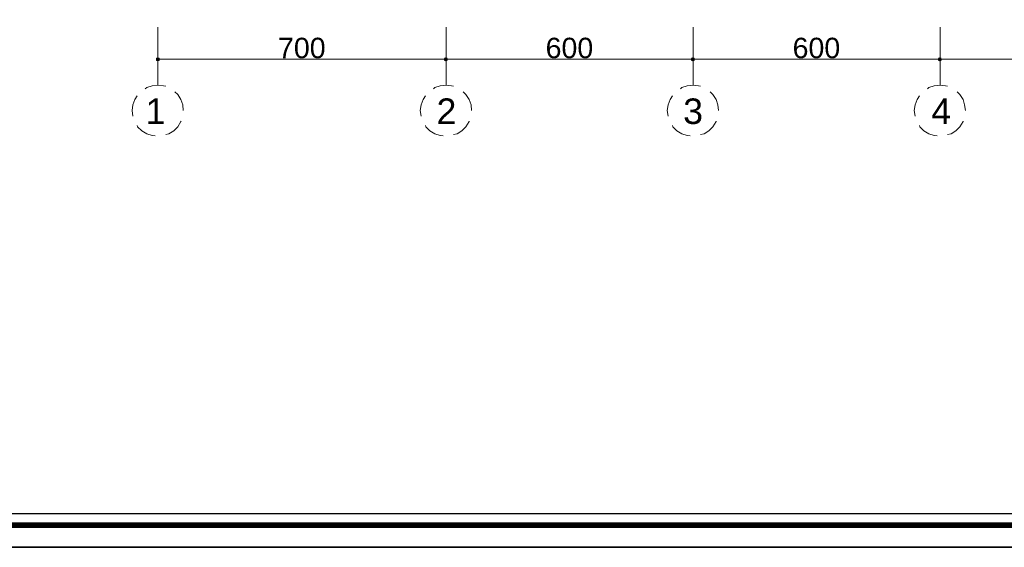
# Model space of a CAD drawing. Header units: metres. Extents: x 5.7 to 89.8, y 4 to 63.5.
# Tile 2 of 14: x 17.7 to 41.6, y 4 to 16.8. Entities that reach past the tile are written whole.
import ezdxf

# ---------------------------------------------------------------- set-up
doc = ezdxf.new("R2010")
doc.units = ezdxf.units.M
doc.header["$MEASUREMENT"] = 0
for name, color, linetype in [('PDF14_ax', 7, 'Continuous'), ('PDF14_dim', 7, 'Continuous'), ('PDF14_KADR', 7, 'Continuous'), ('PDF14_Text', 7, 'Continuous'), ('PDF14_W', 7, 'Continuous')]:
    doc.layers.add(name, color=color, linetype=linetype)
doc.styles.add('PDF Arial', font='arial.ttf')

msp = doc.modelspace()

# ---------------------------------------------------------------- linework, layer by layer
at = {"layer": 'PDF14_ax', "lineweight": 9}
for points in [[(21.018, 16.649), (21.018, 16.071)], [(28.02, 16.649), (28.02, 16.071)], [(34.021, 16.649), (34.021, 16.071)], [(40.021, 16.649), (40.021, 16.071)], [(21.018, 15.821), (21.018, 15.243)], [(28.02, 15.821), (28.02, 15.243)], [(34.021, 15.821), (34.021, 15.243)], [(40.021, 15.821), (40.021, 15.243)], [(21.211, 15.214), (21.153, 15.224), (21.018, 15.243), (20.884, 15.224), (20.749, 15.185), (20.71, 15.156)], [(21.635, 14.627), (21.625, 14.761), (21.577, 14.896), (21.5, 15.012), (21.433, 15.079)], [(28.203, 15.214), (28.155, 15.224), (28.02, 15.243), (27.876, 15.224), (27.751, 15.185), (27.712, 15.156)], [(28.637, 14.627), (28.627, 14.761), (28.579, 14.896), (28.502, 15.012), (28.435, 15.079)], [(34.204, 15.214), (34.155, 15.224), (34.021, 15.243), (33.876, 15.224), (33.751, 15.185), (33.712, 15.156)], [(34.637, 14.627), (34.618, 14.761), (34.579, 14.896), (34.502, 15.012), (34.435, 15.079)], [(40.204, 15.214), (40.156, 15.224), (40.021, 15.243), (39.876, 15.224), (39.751, 15.185), (39.713, 15.156)], [(40.637, 14.627), (40.618, 14.761), (40.579, 14.896), (40.502, 15.012), (40.435, 15.079)], [(20.518, 14.983), (20.46, 14.896), (20.412, 14.761), (20.392, 14.627), (20.412, 14.492)], [(27.52, 14.983), (27.462, 14.896), (27.414, 14.761), (27.394, 14.627), (27.414, 14.492)], [(33.52, 14.983), (33.462, 14.896), (33.414, 14.761), (33.395, 14.627), (33.414, 14.492)], [(39.52, 14.983), (39.462, 14.896), (39.414, 14.761), (39.395, 14.627), (39.414, 14.492)], [(21.635, 14.627), (21.635, 14.627)], [(28.637, 14.627), (28.637, 14.627)], [(34.637, 14.627), (34.637, 14.627)], [(40.637, 14.627), (40.637, 14.627)], [(21.211, 14.039), (21.288, 14.058), (21.404, 14.135), (21.5, 14.232), (21.577, 14.357), (21.587, 14.367)], [(28.203, 14.039), (28.29, 14.058), (28.406, 14.135), (28.502, 14.232), (28.579, 14.357), (28.579, 14.367)], [(34.204, 14.039), (34.29, 14.058), (34.406, 14.135), (34.502, 14.232), (34.579, 14.357), (34.579, 14.367)], [(40.204, 14.039), (40.291, 14.058), (40.406, 14.135), (40.502, 14.232), (40.579, 14.357), (40.579, 14.367)], [(20.518, 14.261), (20.527, 14.232), (20.633, 14.135), (20.749, 14.058), (20.884, 14.02), (20.951, 14.01)], [(27.52, 14.261), (27.529, 14.232), (27.625, 14.135), (27.751, 14.058), (27.876, 14.02), (27.953, 14.01)], [(33.52, 14.261), (33.529, 14.232), (33.626, 14.135), (33.751, 14.058), (33.876, 14.02), (33.953, 14.01)], [(39.52, 14.261), (39.53, 14.232), (39.626, 14.135), (39.751, 14.058), (39.876, 14.02), (39.953, 14.01)]]:
    msp.add_lwpolyline(points, dxfattribs=at)
at = {"layer": 'PDF14_dim', "lineweight": 20}
for points in [[(21.018, 16.582), (21.018, 15.811)], [(27.914, 15.869), (21.115, 15.869)], [(33.915, 15.869), (28.117, 15.869)], [(39.915, 15.869), (34.117, 15.869)], [(45.116, 15.869), (40.117, 15.869)]]:
    msp.add_lwpolyline(points, dxfattribs=at)
for points in [[(28.02, 15.811), (28.02, 16.582)], [(34.021, 15.811), (34.021, 16.582)], [(40.021, 15.811), (40.021, 16.582)]]:
    msp.add_lwpolyline(points, close=True, dxfattribs=at)
at = {"layer": 'PDF14_KADR', "lineweight": 25}
for points in [[(5.695, 4.013), (89.785, 4.013), (89.785, 63.476), (5.695, 63.476)], [(5.695, 63.476), (89.785, 63.476), (89.785, 4.013), (5.695, 4.013)], [(6.514, 4.832), (88.841, 4.832), (88.841, 62.657), (6.514, 62.657)]]:
    msp.add_lwpolyline(points, close=True, dxfattribs=at)
at = {"layer": 'PDF14_KADR', "lineweight": 0, "const_width": 0.135}
msp.add_lwpolyline([(6.235, 62.937), (6.235, 4.552), (89.111, 4.552), (89.111, 62.937)], close=True, dxfattribs=at)
at = {"layer": 'PDF14_W', "lineweight": 9}
for points in [[(21.067, 15.869), (21.115, 15.869)], [(27.963, 15.869), (27.914, 15.869)], [(28.069, 15.869), (28.117, 15.869)], [(33.963, 15.869), (33.915, 15.869)], [(34.069, 15.869), (34.117, 15.869)], [(39.963, 15.869), (39.915, 15.869)], [(40.069, 15.869), (40.117, 15.869)]]:
    msp.add_lwpolyline(points, dxfattribs=at)
at = {"layer": 'PDF14_W', "transparency": 33554559}
for points in [[(20.98, 15.908), (21.018, 15.869), (20.97, 15.869)], [(20.97, 15.869), (20.98, 15.83), (21.018, 15.869)], [(21.018, 15.917), (20.98, 15.908), (21.018, 15.869)], [(20.98, 15.83), (21.018, 15.869), (21.018, 15.821)], [(21.018, 15.869), (21.057, 15.908), (21.018, 15.917)], [(21.067, 15.869), (21.018, 15.869), (21.057, 15.908)], [(21.018, 15.869), (21.018, 15.821), (21.057, 15.83)], [(21.057, 15.83), (21.067, 15.869), (21.018, 15.869)], [(27.982, 15.908), (28.02, 15.869), (27.963, 15.869)], [(27.982, 15.908), (27.963, 15.869), (28.02, 15.869)], [(27.963, 15.869), (27.982, 15.83), (28.02, 15.869)], [(27.963, 15.869), (28.02, 15.869), (27.982, 15.83)], [(28.02, 15.917), (27.982, 15.908), (28.02, 15.869)], [(28.02, 15.869), (28.02, 15.917), (27.982, 15.908)], [(27.982, 15.83), (28.02, 15.869), (28.02, 15.821)], [(28.02, 15.869), (27.982, 15.83), (28.02, 15.821)], [(28.02, 15.869), (28.049, 15.908), (28.02, 15.917)], [(28.049, 15.908), (28.02, 15.869), (28.02, 15.917)], [(28.069, 15.869), (28.02, 15.869), (28.049, 15.908)], [(28.069, 15.869), (28.049, 15.908), (28.02, 15.869)], [(28.02, 15.869), (28.02, 15.821), (28.049, 15.83)], [(28.049, 15.83), (28.069, 15.869), (28.02, 15.869)], [(28.02, 15.821), (28.049, 15.83), (28.02, 15.869)], [(28.049, 15.83), (28.02, 15.869), (28.069, 15.869)], [(33.982, 15.908), (34.021, 15.869), (33.963, 15.869)], [(33.982, 15.908), (33.963, 15.869), (34.021, 15.869)], [(33.963, 15.869), (33.982, 15.83), (34.021, 15.869)], [(33.963, 15.869), (34.021, 15.869), (33.982, 15.83)], [(34.021, 15.917), (33.982, 15.908), (34.021, 15.869)], [(34.021, 15.869), (34.021, 15.917), (33.982, 15.908)], [(33.982, 15.83), (34.021, 15.869), (34.021, 15.821)], [(34.021, 15.869), (33.982, 15.83), (34.021, 15.821)], [(34.021, 15.869), (34.05, 15.908), (34.021, 15.917)], [(34.05, 15.908), (34.021, 15.869), (34.021, 15.917)], [(34.069, 15.869), (34.021, 15.869), (34.05, 15.908)], [(34.069, 15.869), (34.05, 15.908), (34.021, 15.869)], [(34.021, 15.869), (34.021, 15.821), (34.05, 15.83)], [(34.05, 15.83), (34.069, 15.869), (34.021, 15.869)], [(34.021, 15.821), (34.05, 15.83), (34.021, 15.869)], [(34.05, 15.83), (34.021, 15.869), (34.069, 15.869)], [(39.982, 15.908), (40.021, 15.869), (39.963, 15.869)], [(39.982, 15.908), (39.963, 15.869), (40.021, 15.869)], [(39.963, 15.869), (39.982, 15.83), (40.021, 15.869)], [(39.963, 15.869), (40.021, 15.869), (39.982, 15.83)], [(40.021, 15.917), (39.982, 15.908), (40.021, 15.869)], [(40.021, 15.869), (40.021, 15.917), (39.982, 15.908)], [(39.982, 15.83), (40.021, 15.869), (40.021, 15.821)], [(40.021, 15.869), (39.982, 15.83), (40.021, 15.821)], [(40.021, 15.869), (40.05, 15.908), (40.021, 15.917)], [(40.05, 15.908), (40.021, 15.869), (40.021, 15.917)], [(40.069, 15.869), (40.021, 15.869), (40.05, 15.908)], [(40.069, 15.869), (40.05, 15.908), (40.021, 15.869)], [(40.021, 15.869), (40.021, 15.821), (40.05, 15.83)], [(40.05, 15.83), (40.069, 15.869), (40.021, 15.869)], [(40.021, 15.821), (40.05, 15.83), (40.021, 15.869)], [(40.05, 15.83), (40.021, 15.869), (40.069, 15.869)]]:
    msp.add_solid(points, dxfattribs=at)

# ---------------------------------------------------------------- texts
at = {"layer": 'PDF14_Text', "attachment_point": 7, "style": 'PDF Arial'}
for s, insert, char_height in [('700', (23.937, 15.89), 0.4964), ('600', (30.438, 15.89), 0.4964), ('600', (36.438, 15.89), 0.4964), ('1', (20.72, 14.299), 0.62), ('2', (27.789, 14.299), 0.62), ('3', (33.78, 14.289), 0.62), ('4', (39.809, 14.299), 0.62)]:
    msp.add_mtext(s, dxfattribs=dict(at, insert=insert, char_height=char_height))

doc.saveas('drawing.dxf')
